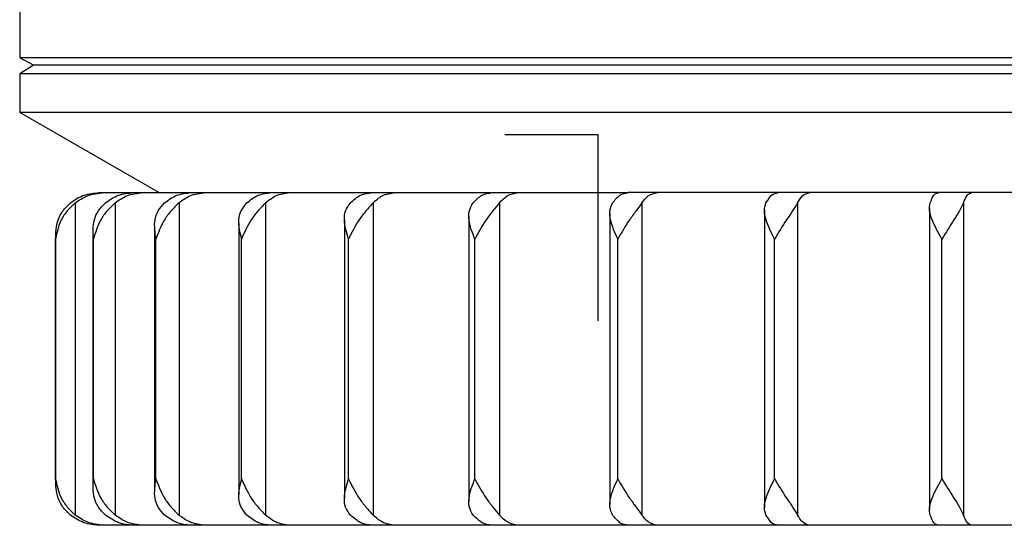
# Model space of a CAD drawing. Header units: millimetres. Extents: x -471 to -209, y 82 to 285.
# Tile 2 of 8: x -319 to -276, y 82 to 104. Entities that reach past the tile are written whole.
import ezdxf

# ---------------------------------------------------------------- set-up
doc = ezdxf.new("R2010")
doc.units = ezdxf.units.MM
doc.header["$PDSIZE"] = -1

msp = doc.modelspace()

# ---------------------------------------------------------------- linework, layer by layer
at = {"color": 7, "linetype": 'Continuous', "lineweight": 25}
for p, q in [((-318.673, 140.669), (-318.673, 102.49)), ((-208.673, 102.49), (-318.673, 102.49)), ((-318.073, 102.169), (-318.673, 102.49)), ((-318.073, 102.169), (-318.673, 101.796)), ((-209.273, 102.169), (-318.073, 102.169)), ((-318.673, 101.796), (-318.673, 100.133)), ((-208.673, 101.796), (-318.673, 101.796)), ((-312.673, 96.669), (-318.673, 100.133)), ((-208.673, 100.133), (-318.673, 100.133)), ((-315.245, 96.669), (-307.929, 96.669)), ((-307.905, 96.669), (-303.462, 96.669)), ((-303.459, 96.669), (-298.334, 96.669)), ((-298.289, 96.669), (-292.471, 96.669)), ((-248.305, 96.669), (-292.415, 96.669)), ((-316.275, 96.226), (-316.275, 82.762)), ((-314.555, 96.226), (-314.555, 82.762)), ((-311.8, 96.226), (-311.8, 82.762)), ((-308.065, 96.226), (-308.065, 82.762)), ((-303.426, 96.226), (-303.426, 82.762)), ((-297.978, 96.226), (-297.978, 82.762)), ((-291.832, 96.226), (-291.832, 82.762)), ((-285.112, 96.226), (-285.112, 82.762)), ((-279.426, 96.014), (-279.426, 82.974)), ((-277.956, 96.226), (-277.956, 82.762)), ((-299.295, 95.639), (-299.295, 83.35)), ((-293.212, 95.779), (-293.212, 83.21)), ((-286.544, 95.909), (-286.544, 83.08)), ((-312.861, 95.17), (-312.861, 83.818)), ((-309.22, 95.338), (-309.22, 83.65)), ((-304.667, 95.5), (-304.667, 83.489)), ((-317.131, 94.832), (-317.131, 84.156)), ((-315.516, 95.001), (-315.516, 83.988)), ((-317.124, 84.319), (-317.124, 94.669)), ((-315.486, 84.319), (-315.486, 94.669)), ((-312.793, 84.319), (-312.793, 94.669)), ((-309.101, 84.319), (-309.101, 94.669)), ((-304.484, 84.319), (-304.484, 94.669)), ((-299.036, 84.319), (-299.036, 94.669)), ((-292.868, 84.319), (-292.868, 94.669)), ((-286.106, 84.319), (-286.106, 94.669)), ((-278.887, 84.319), (-278.887, 94.669)), ((-273.376, 82.319), (-315.245, 82.319))]:
    msp.add_line(p, q, dxfattribs=at)
at = {"color": 7, "linetype": 'Continuous'}
for q in [(-297.738, 99.169), (-293.725, 91.143)]:
    msp.add_line((-293.725, 99.169), q, dxfattribs=at)
at = {"color": 7, "linetype": 'Continuous', "lineweight": 25}
for points, knots in [([(-316.488, 96.226), (-316.3, 96.354), (-315.923, 96.609), (-315.471, 96.649), (-315.245, 96.669)], [0, 0, 0, 0, 0.5, 1, 1, 1, 1]), ([(-316.275, 96.226), (-316.111, 96.34), (-315.738, 96.598), (-315.286, 96.644), (-315.032, 96.669)], [0, 0, 0, 0, 0.43833, 1, 1, 1, 1]), ([(-314.978, 96.226), (-314.795, 96.354), (-314.43, 96.609), (-313.992, 96.649), (-313.773, 96.669)], [0, 0, 0, 0, 0.5, 1, 1, 1, 1]), ([(-314.555, 96.226), (-314.397, 96.34), (-314.035, 96.598), (-313.597, 96.644), (-313.35, 96.669)], [0, 0, 0, 0, 0.43833, 1, 1, 1, 1]), ([(-312.423, 96.226), (-312.25, 96.354), (-311.904, 96.609), (-311.488, 96.649), (-311.281, 96.669)], [0, 0, 0, 0, 0.5, 1, 1, 1, 1]), ([(-311.8, 96.226), (-311.65, 96.34), (-311.307, 96.598), (-310.891, 96.644), (-310.658, 96.669)], [0, 0, 0, 0, 0.4383299, 1, 1, 1, 1]), ([(-308.876, 96.226), (-308.716, 96.354), (-308.395, 96.609), (-308.011, 96.649), (-307.819, 96.669)], [0, 0, 0, 0, 0.5, 1, 1, 1, 1]), ([(-308.065, 96.226), (-307.926, 96.34), (-307.609, 96.598), (-307.224, 96.644), (-307.008, 96.669)], [0, 0, 0, 0, 0.43833, 1, 1, 1, 1]), ([(-304.408, 96.226), (-304.264, 96.354), (-303.977, 96.609), (-303.632, 96.649), (-303.459, 96.669)], [0, 0, 0, 0, 0.5000001, 1, 1, 1, 1]), ([(-303.426, 96.226), (-303.301, 96.34), (-303.016, 96.598), (-302.671, 96.644), (-302.477, 96.669)], [0, 0, 0, 0, 0.43833, 1, 1, 1, 1]), ([(-299.111, 96.226), (-298.987, 96.354), (-298.738, 96.609), (-298.439, 96.649), (-298.289, 96.669)], [0, 0, 0, 0, 0.5, 1, 1, 1, 1]), ([(-297.978, 96.226), (-297.87, 96.34), (-297.623, 96.598), (-297.324, 96.644), (-297.156, 96.669)], [0, 0, 0, 0, 0.43833, 1, 1, 1, 1]), ([(-293.093, 96.226), (-292.991, 96.354), (-292.785, 96.609), (-292.538, 96.649), (-292.415, 96.669)], [0, 0, 0, 0, 0.5, 1, 1, 1, 1]), ([(-291.832, 96.226), (-291.742, 96.34), (-291.539, 96.598), (-291.292, 96.644), (-291.153, 96.669)], [0, 0, 0, 0, 0.43833, 1, 1, 1, 1]), ([(-286.476, 96.226), (-286.397, 96.354), (-286.239, 96.609), (-286.05, 96.649), (-285.955, 96.669)], [0, 0, 0, 0, 0.5, 1, 1, 1, 1]), ([(-285.112, 96.226), (-285.043, 96.34), (-284.887, 96.598), (-284.697, 96.644), (-284.59, 96.669)], [0, 0, 0, 0, 0.43833, 1, 1, 1, 1]), ([(-279.395, 96.226), (-279.342, 96.354), (-279.234, 96.609), (-279.106, 96.649), (-279.042, 96.669)], [0, 0, 0, 0, 0.5, 1, 1, 1, 1]), ([(-277.956, 96.226), (-277.909, 96.34), (-277.803, 96.598), (-277.675, 96.644), (-277.602, 96.669)], [0, 0, 0, 0, 0.43833, 1, 1, 1, 1]), ([(-316.275, 96.226), (-316.395, 96.115), (-316.637, 95.891), (-316.982, 95.364), (-317.067, 94.947), (-317.124, 94.669)], [0, 0, 0, 0, 0.250861, 0.501307, 1, 1, 1, 1]), ([(-317.124, 94.669), (-317.116, 94.947), (-317.103, 95.364), (-316.834, 95.891), (-316.603, 96.115), (-316.488, 96.226)], [0, 0, 0, 0, 0.498883, 0.749389, 1, 1, 1, 1]), ([(-315.486, 94.669), (-315.503, 94.947), (-315.528, 95.364), (-315.305, 95.891), (-315.087, 96.115), (-314.978, 96.226)], [0, 0, 0, 0, 0.498883, 0.749389, 1, 1, 1, 1]), ([(-314.555, 96.226), (-314.675, 96.115), (-314.914, 95.891), (-315.287, 95.364), (-315.407, 94.947), (-315.486, 94.669)], [0, 0, 0, 0, 0.250861, 0.501307, 1, 1, 1, 1]), ([(-312.793, 94.669), (-312.835, 94.947), (-312.896, 95.364), (-312.725, 95.891), (-312.524, 96.115), (-312.423, 96.226)], [0, 0, 0, 0, 0.4988829, 0.7493889, 1, 1, 1, 1]), ([(-311.8, 96.226), (-311.916, 96.115), (-312.148, 95.891), (-312.542, 95.364), (-312.693, 94.947), (-312.793, 94.669)], [0, 0, 0, 0, 0.250861, 0.501307, 1, 1, 1, 1]), ([(-309.101, 94.669), (-309.166, 94.947), (-309.263, 95.364), (-309.146, 95.891), (-308.966, 96.115), (-308.876, 96.226)], [0, 0, 0, 0, 0.4988829, 0.7493889, 1, 1, 1, 1]), ([(-308.065, 96.226), (-308.175, 96.115), (-308.396, 95.891), (-308.802, 95.364), (-308.981, 94.947), (-309.101, 94.669)], [0, 0, 0, 0, 0.2508611, 0.5013073, 1, 1, 1, 1]), ([(-304.484, 94.669), (-304.571, 94.947), (-304.701, 95.364), (-304.642, 95.891), (-304.486, 96.115), (-304.408, 96.226)], [0, 0, 0, 0, 0.498883, 0.749389, 1, 1, 1, 1]), ([(-303.426, 96.226), (-303.528, 96.115), (-303.733, 95.891), (-304.143, 95.364), (-304.347, 94.947), (-304.484, 94.669)], [0, 0, 0, 0, 0.250861, 0.501307, 1, 1, 1, 1]), ([(-299.036, 94.669), (-299.143, 94.947), (-299.305, 95.364), (-299.304, 95.891), (-299.176, 96.115), (-299.111, 96.226)], [0, 0, 0, 0, 0.498883, 0.749389, 1, 1, 1, 1]), ([(-297.978, 96.226), (-298.07, 96.115), (-298.254, 95.891), (-298.66, 95.364), (-298.886, 94.947), (-299.036, 94.669)], [0, 0, 0, 0, 0.250861, 0.501307, 1, 1, 1, 1]), ([(-292.868, 94.669), (-292.994, 94.947), (-293.183, 95.364), (-293.24, 95.891), (-293.142, 96.115), (-293.093, 96.226)], [0, 0, 0, 0, 0.498883, 0.749389, 1, 1, 1, 1]), ([(-291.832, 96.226), (-291.912, 96.115), (-292.072, 95.891), (-292.465, 95.364), (-292.707, 94.947), (-292.868, 94.669)], [0, 0, 0, 0, 0.250861, 0.501307, 1, 1, 1, 1]), ([(-286.106, 94.669), (-286.247, 94.947), (-286.46, 95.364), (-286.574, 95.891), (-286.509, 96.115), (-286.476, 96.226)], [0, 0, 0, 0, 0.4988829, 0.7493889, 1, 1, 1, 1]), ([(-285.112, 96.226), (-285.178, 96.115), (-285.311, 95.891), (-285.684, 95.364), (-285.937, 94.947), (-286.106, 94.669)], [0, 0, 0, 0, 0.2508613, 0.5013074, 1, 1, 1, 1]), ([(-278.887, 94.669), (-279.041, 94.947), (-279.273, 95.364), (-279.443, 95.891), (-279.411, 96.115), (-279.395, 96.226)], [0, 0, 0, 0, 0.4988829, 0.7493889, 1, 1, 1, 1]), ([(-277.956, 96.226), (-278.007, 96.115), (-278.11, 95.891), (-278.455, 95.364), (-278.714, 94.947), (-278.887, 94.669)], [0, 0, 0, 0, 0.250861, 0.501307, 1, 1, 1, 1]), ([(-316.488, 82.762), (-316.604, 82.874), (-316.834, 83.098), (-317.103, 83.625), (-317.116, 84.042), (-317.124, 84.319)], [0, 0, 0, 0, 0.2508614, 0.5013074, 1, 1, 1, 1]), ([(-317.124, 84.319), (-317.067, 84.042), (-316.982, 83.624), (-316.636, 83.097), (-316.395, 82.874), (-316.275, 82.762)], [0, 0, 0, 0, 0.498883, 0.749389, 1, 1, 1, 1]), ([(-314.978, 82.762), (-315.087, 82.874), (-315.305, 83.098), (-315.528, 83.625), (-315.503, 84.042), (-315.486, 84.319)], [0, 0, 0, 0, 0.250861, 0.501307, 1, 1, 1, 1]), ([(-315.486, 84.319), (-315.406, 84.042), (-315.287, 83.624), (-314.914, 83.097), (-314.675, 82.874), (-314.555, 82.762)], [0, 0, 0, 0, 0.498883, 0.749389, 1, 1, 1, 1]), ([(-312.423, 82.762), (-312.524, 82.874), (-312.725, 83.098), (-312.896, 83.625), (-312.835, 84.042), (-312.793, 84.319)], [0, 0, 0, 0, 0.250861, 0.501307, 1, 1, 1, 1]), ([(-312.793, 84.319), (-312.693, 84.042), (-312.542, 83.624), (-312.148, 83.097), (-311.916, 82.874), (-311.8, 82.762)], [0, 0, 0, 0, 0.498883, 0.749389, 1, 1, 1, 1]), ([(-308.876, 82.762), (-308.966, 82.874), (-309.146, 83.098), (-309.263, 83.625), (-309.166, 84.042), (-309.101, 84.319)], [0, 0, 0, 0, 0.2508611, 0.5013073, 1, 1, 1, 1]), ([(-309.101, 84.319), (-308.981, 84.042), (-308.801, 83.624), (-308.396, 83.097), (-308.175, 82.874), (-308.065, 82.762)], [0, 0, 0, 0, 0.498883, 0.749389, 1, 1, 1, 1]), ([(-304.408, 82.762), (-304.486, 82.874), (-304.642, 83.098), (-304.701, 83.625), (-304.571, 84.042), (-304.484, 84.319)], [0, 0, 0, 0, 0.250861, 0.501307, 1, 1, 1, 1]), ([(-304.484, 84.319), (-304.347, 84.042), (-304.142, 83.624), (-303.733, 83.097), (-303.528, 82.874), (-303.426, 82.762)], [0, 0, 0, 0, 0.498883, 0.749389, 1, 1, 1, 1]), ([(-299.111, 82.762), (-299.176, 82.874), (-299.304, 83.098), (-299.305, 83.625), (-299.143, 84.042), (-299.036, 84.319)], [0, 0, 0, 0, 0.2508609, 0.5013073, 1, 1, 1, 1]), ([(-299.036, 84.319), (-298.886, 84.042), (-298.66, 83.624), (-298.254, 83.097), (-298.07, 82.874), (-297.978, 82.762)], [0, 0, 0, 0, 0.498883, 0.749389, 1, 1, 1, 1]), ([(-293.093, 82.762), (-293.142, 82.874), (-293.24, 83.098), (-293.182, 83.625), (-292.994, 84.042), (-292.868, 84.319)], [0, 0, 0, 0, 0.250861, 0.501307, 1, 1, 1, 1]), ([(-292.868, 84.319), (-292.707, 84.042), (-292.465, 83.624), (-292.072, 83.097), (-291.912, 82.874), (-291.832, 82.762)], [0, 0, 0, 0, 0.498883, 0.749389, 1, 1, 1, 1]), ([(-286.476, 82.762), (-286.509, 82.874), (-286.574, 83.098), (-286.46, 83.625), (-286.247, 84.042), (-286.106, 84.319)], [0, 0, 0, 0, 0.250861, 0.501307, 1, 1, 1, 1]), ([(-286.106, 84.319), (-285.937, 84.042), (-285.684, 83.624), (-285.311, 83.097), (-285.178, 82.874), (-285.112, 82.762)], [0, 0, 0, 0, 0.4988829, 0.7493889, 1, 1, 1, 1]), ([(-279.395, 82.762), (-279.411, 82.874), (-279.443, 83.098), (-279.273, 83.625), (-279.041, 84.042), (-278.887, 84.319)], [0, 0, 0, 0, 0.250861, 0.501307, 1, 1, 1, 1]), ([(-278.887, 84.319), (-278.714, 84.042), (-278.454, 83.624), (-278.11, 83.097), (-278.007, 82.874), (-277.956, 82.762)], [0, 0, 0, 0, 0.498883, 0.749389, 1, 1, 1, 1]), ([(-315.245, 82.319), (-315.471, 82.339), (-315.923, 82.379), (-316.299, 82.635), (-316.488, 82.762)], [0, 0, 0, 0, 0.49896, 1, 1, 1, 1]), ([(-315.032, 82.319), (-315.286, 82.345), (-315.738, 82.39), (-316.111, 82.649), (-316.275, 82.762)], [0, 0, 0, 0, 0.56167, 1, 1, 1, 1]), ([(-313.773, 82.319), (-313.992, 82.339), (-314.429, 82.379), (-314.795, 82.635), (-314.978, 82.762)], [0, 0, 0, 0, 0.49896, 1, 1, 1, 1]), ([(-313.35, 82.319), (-313.597, 82.345), (-314.035, 82.39), (-314.397, 82.649), (-314.555, 82.762)], [0, 0, 0, 0, 0.5616701, 1, 1, 1, 1]), ([(-311.281, 82.319), (-311.488, 82.339), (-311.903, 82.379), (-312.249, 82.635), (-312.423, 82.762)], [0, 0, 0, 0, 0.49896, 1, 1, 1, 1]), ([(-310.658, 82.319), (-310.891, 82.345), (-311.307, 82.39), (-311.65, 82.649), (-311.8, 82.762)], [0, 0, 0, 0, 0.56167, 1, 1, 1, 1]), ([(-307.819, 82.319), (-308.011, 82.339), (-308.395, 82.379), (-308.715, 82.635), (-308.876, 82.762)], [0, 0, 0, 0, 0.49896, 1, 1, 1, 1]), ([(-307.008, 82.319), (-307.224, 82.345), (-307.609, 82.39), (-307.926, 82.649), (-308.065, 82.762)], [0, 0, 0, 0, 0.56167, 1, 1, 1, 1]), ([(-303.459, 82.319), (-303.631, 82.339), (-303.976, 82.379), (-304.264, 82.635), (-304.408, 82.762)], [0, 0, 0, 0, 0.4989603, 1, 1, 1, 1]), ([(-302.477, 82.319), (-302.671, 82.345), (-303.016, 82.39), (-303.301, 82.649), (-303.426, 82.762)], [0, 0, 0, 0, 0.56167, 1, 1, 1, 1]), ([(-298.289, 82.319), (-298.438, 82.339), (-298.737, 82.379), (-298.987, 82.635), (-299.111, 82.762)], [0, 0, 0, 0, 0.49896, 1, 1, 1, 1]), ([(-297.156, 82.319), (-297.324, 82.345), (-297.623, 82.39), (-297.87, 82.649), (-297.978, 82.762)], [0, 0, 0, 0, 0.56167, 1, 1, 1, 1]), ([(-292.415, 82.319), (-292.538, 82.339), (-292.785, 82.379), (-292.99, 82.635), (-293.093, 82.762)], [0, 0, 0, 0, 0.49896, 1, 1, 1, 1]), ([(-291.153, 82.319), (-291.292, 82.345), (-291.539, 82.39), (-291.742, 82.649), (-291.832, 82.762)], [0, 0, 0, 0, 0.5616701, 1, 1, 1, 1]), ([(-285.955, 82.319), (-286.05, 82.339), (-286.239, 82.379), (-286.397, 82.635), (-286.476, 82.762)], [0, 0, 0, 0, 0.49896, 1, 1, 1, 1]), ([(-284.59, 82.319), (-284.697, 82.345), (-284.887, 82.39), (-285.043, 82.649), (-285.112, 82.762)], [0, 0, 0, 0, 0.56167, 1, 1, 1, 1]), ([(-279.042, 82.319), (-279.106, 82.339), (-279.234, 82.379), (-279.341, 82.635), (-279.395, 82.762)], [0, 0, 0, 0, 0.49896, 1, 1, 1, 1]), ([(-277.602, 82.319), (-277.675, 82.345), (-277.803, 82.39), (-277.909, 82.649), (-277.956, 82.762)], [0, 0, 0, 0, 0.5616701, 1, 1, 1, 1])]:
    msp.add_open_spline(points, degree=3, knots=knots, dxfattribs=at)
at = {"color": 7, "linetype": 'Continuous'}
msp.add_point((-293.725, 99.169), dxfattribs=at)

doc.saveas('drawing.dxf')
